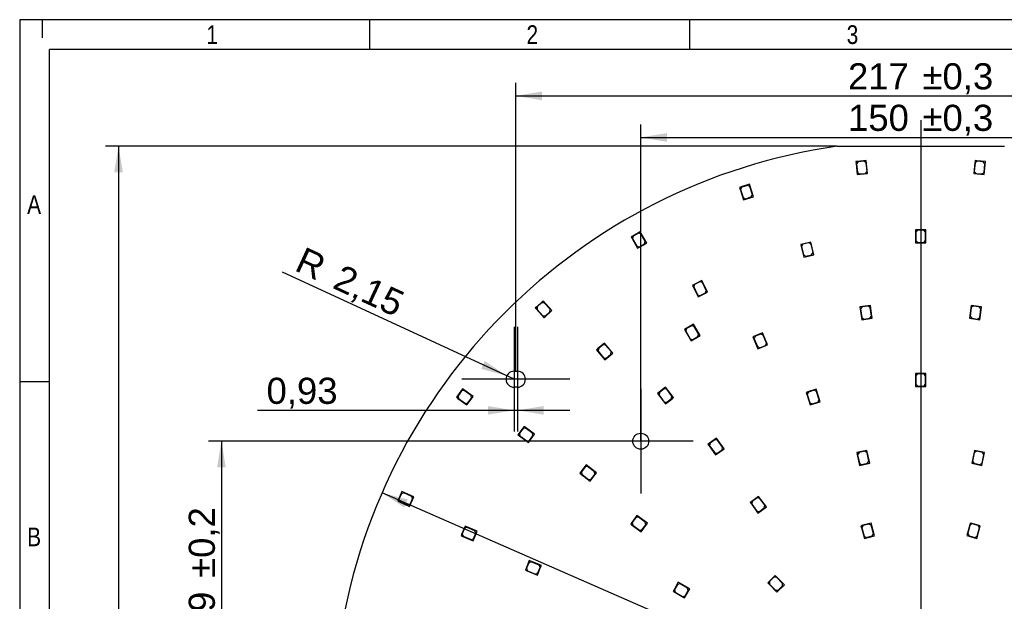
# Model space of a CAD drawing. Header units: millimetres. Extents: x 16 to 406, y 14 to 285.
# Tile 9 of 12: x 16 to 148, y 207 to 285. Entities that reach past the tile are written whole.
import ezdxf
from ezdxf.enums import TextEntityAlignment as Align
from ezdxf.lldxf.tags import DXFTag

# ---------------------------------------------------------------- set-up
doc = ezdxf.new("R2010")
doc.units = ezdxf.units.MM
for name, color, linetype in [('10', 7, 'Continuous'), ('Default', 7, 'Continuous'), ('LED_2835', 7, 'Continuous'), ('PCB_RDLED_315_EM', 7, 'Continuous')]:
    doc.layers.add(name, color=color, linetype=linetype)
doc.styles.add('SEACAD_Arial', font='arial.ttf')
doc.styles.add('SEACAD_Solid_Edge_ANSI1_Symbols', font='semeca1.ttf')
tags = doc.linetypes.add('CENTER2', pattern=[28.575, 19.05, -3.175, 3.175, -3.175]).pattern_tags.tags
tags[10:11] = [DXFTag(74, 4), DXFTag(75, 0), DXFTag(340, '0'), DXFTag(46, 0.0), DXFTag(50, 0.0), DXFTag(44, 0.0), DXFTag(45, 0.0)]
tags[8:9] = [DXFTag(74, 4), DXFTag(75, 0), DXFTag(340, '0'), DXFTag(46, 0.0), DXFTag(50, 0.0), DXFTag(44, 0.0), DXFTag(45, 0.0)]
tags[6:7] = [DXFTag(74, 4), DXFTag(75, 0), DXFTag(340, '0'), DXFTag(46, 0.0), DXFTag(50, 0.0), DXFTag(44, 0.0), DXFTag(45, 0.0)]
tags[4:5] = [DXFTag(74, 4), DXFTag(75, 0), DXFTag(340, '0'), DXFTag(46, 0.0), DXFTag(50, 0.0), DXFTag(44, 0.0), DXFTag(45, 0.0)]
doc.dimstyles.new('ISO', dxfattribs={"dimtxt": 3.5, "dimasz": 3.5, "dimexe": 1.75, "dimexo": 0, "dimgap": 0.875, "dimtad": 1, "dimlfac": 2, "dimtxsty": 'SEACAD_Arial', "dimblk1": '_SE_FILLED', "dimblk2": '_SE_FILLED', "dimsah": 1, "dimcen": 1.75, "dimadec": 0, "dimazin": 0, "dimtfac": 0.5, "dimtdec": 3, "dimtmove": 0, "dimatfit": 3, "dimfxl": 1, "dimarcsym": 0})

# ---------------------------------------------------------------- blocks, each defined once
blk = doc.blocks.new('SEANNOT_GROUP')
at = {"layer": 'Default', "color": 7, "linetype": 'CENTER2'}
blk.add_line((136.36, 271.14), (136.36, 108.24), dxfattribs=at)
blk = doc.blocks.new('SEANNOT_GROUP7')
at = {"layer": 'Default', "color": 7, "linetype": 'CENTER2'}
for p, q in [((81.88, 243.44), (81.88, 229.44)), ((88.88, 236.44), (74.88, 236.44))]:
    blk.add_line(p, q, dxfattribs=at)
blk = doc.blocks.new('SEANNOT_GROUP8')
at = {"layer": 'Default', "color": 7, "linetype": 'CENTER2'}
for p, q in [((82.34, 243.44), (82.34, 229.44)), ((89.34, 236.44), (75.34, 236.44))]:
    blk.add_line(p, q, dxfattribs=at)
blk = doc.blocks.new('SEANNOT_GROUP9')
at = {"layer": 'Default', "color": 7, "linetype": 'CENTER2'}
for p, q in [((98.86, 235.14), (98.86, 221.14)), ((105.86, 228.14), (91.86, 228.14))]:
    blk.add_line(p, q, dxfattribs=at)
blk = doc.blocks.new('SE')
at = {"layer": 'LED_2835', "color": 7, "linetype": 'Continuous'}
for p, q in [((127.93, 265.6), (127.68, 265.58)), ((127.68, 265.58), (127.71, 265.33)), ((127.71, 265.33), (127.93, 265.6)), ((127.71, 265.33), (127.86, 263.83)), ((127.98, 265.56), (127.76, 265.28)), ((127.76, 265.28), (127.88, 264.14)), ((129.07, 265.72), (127.93, 265.6)), ((128.78, 265.64), (127.98, 265.56)), ((129.05, 265.42), (128.78, 265.64)), ((129.17, 264.27), (129.05, 265.42)), ((129.25, 263.98), (129.07, 265.72)), ((143.62, 265.47), (143.46, 263.98)), ((143.66, 265.42), (143.54, 264.27)), ((143.65, 265.72), (143.62, 265.47)), ((143.62, 265.47), (143.89, 265.7)), ((143.89, 265.7), (143.65, 265.72)), ((143.94, 265.64), (143.66, 265.42)), ((145.04, 265.58), (143.89, 265.7)), ((144.74, 265.56), (143.94, 265.64)), ((144.96, 265.28), (144.74, 265.56)), ((144.84, 264.14), (144.96, 265.28)), ((144.86, 263.83), (145.04, 265.58)), ((127.86, 263.83), (129.25, 263.98)), ((127.88, 264.14), (128.16, 263.92)), ((128.16, 263.92), (128.95, 264)), ((128.95, 264), (129.17, 264.27)), ((143.46, 263.98), (144.86, 263.83)), ((143.54, 264.27), (143.77, 264)), ((143.77, 264), (144.56, 263.92)), ((144.56, 263.92), (144.84, 264.14)), ((113.42, 262.55), (112.33, 262.19)), ((113.96, 260.88), (113.42, 262.55)), ((112.33, 262.19), (112.09, 262.11)), ((112.09, 262.11), (112.17, 261.87)), ((112.17, 261.87), (112.33, 262.19)), ((112.17, 261.87), (112.63, 260.45)), ((112.39, 262.16), (112.23, 261.84)), ((112.23, 261.84), (112.59, 260.75)), ((113.15, 262.4), (112.39, 262.16)), ((113.47, 262.24), (113.15, 262.4)), ((113.82, 261.15), (113.47, 262.24)), ((113.66, 260.84), (113.82, 261.15)), ((112.59, 260.75), (112.9, 260.59)), ((112.63, 260.45), (113.96, 260.88)), ((112.9, 260.59), (113.66, 260.84)), ((98.78, 256.18), (97.78, 255.61)), ((98.54, 255.99), (97.85, 255.59)), ((98.88, 255.9), (98.54, 255.99)), ((99.65, 254.67), (98.78, 256.18)), ((99.46, 254.9), (98.88, 255.9)), ((135.66, 256.45), (135.66, 256.2)), ((135.91, 256.45), (135.66, 256.45)), ((135.66, 256.2), (135.91, 256.45)), ((135.66, 256.2), (135.66, 254.7)), ((135.96, 256.4), (135.71, 256.15)), ((135.71, 256.15), (135.71, 255)), ((137.06, 256.45), (135.91, 256.45)), ((136.76, 256.4), (135.96, 256.4)), ((137.01, 256.15), (136.76, 256.4)), ((137.01, 255), (137.01, 256.15)), ((137.06, 254.7), (137.06, 256.45)), ((97.78, 255.61), (97.57, 255.48)), ((97.57, 255.48), (97.69, 255.27)), ((97.69, 255.27), (97.78, 255.61)), ((97.69, 255.27), (98.44, 253.97)), ((97.85, 255.59), (97.76, 255.25)), ((97.76, 255.25), (98.33, 254.25)), ((98.44, 253.97), (99.65, 254.67)), ((98.68, 254.16), (99.37, 254.56)), ((99.37, 254.56), (99.46, 254.9)), ((121.65, 254.81), (120.53, 254.54)), ((121.37, 254.69), (120.59, 254.51)), ((121.67, 254.51), (121.37, 254.69)), ((122.05, 253.11), (121.65, 254.81)), ((135.66, 254.7), (137.06, 254.7)), ((135.71, 255), (135.96, 254.75)), ((135.96, 254.75), (136.76, 254.75)), ((136.76, 254.75), (137.01, 255)), ((98.33, 254.25), (98.68, 254.16)), ((120.53, 254.54), (120.28, 254.49)), ((120.28, 254.49), (120.34, 254.24)), ((120.34, 254.24), (120.53, 254.54)), ((120.34, 254.24), (120.69, 252.78)), ((120.59, 254.51), (120.4, 254.21)), ((120.4, 254.21), (120.67, 253.09)), ((121.93, 253.39), (121.67, 254.51)), ((121.75, 253.09), (121.93, 253.39)), ((120.67, 253.09), (120.97, 252.9)), ((120.69, 252.78), (122.05, 253.11)), ((120.97, 252.9), (121.75, 253.09)), ((107.03, 249.66), (106, 249.14)), ((106.78, 249.48), (106.06, 249.12)), ((107.12, 249.37), (106.78, 249.48)), ((107.81, 248.1), (107.03, 249.66)), ((107.63, 248.34), (107.12, 249.37)), ((106, 249.14), (105.77, 249.03)), ((105.77, 249.03), (105.89, 248.81)), ((105.89, 248.81), (106, 249.14)), ((105.89, 248.81), (106.56, 247.47)), ((106.06, 249.12), (105.95, 248.79)), ((105.95, 248.79), (106.47, 247.76)), ((106.56, 247.47), (107.81, 248.1)), ((106.81, 247.65), (107.52, 248.01)), ((107.52, 248.01), (107.63, 248.34)), ((85.77, 246.92), (84.92, 246.15)), ((85.58, 246.68), (84.99, 246.14)), ((85.94, 246.66), (85.58, 246.68)), ((86.95, 245.62), (85.77, 246.92)), ((86.71, 245.81), (85.94, 246.66)), ((106.47, 247.76), (106.81, 247.65)), ((84.92, 246.15), (84.73, 245.98)), ((84.73, 245.98), (84.9, 245.8)), ((84.9, 245.8), (84.92, 246.15)), ((84.9, 245.8), (85.91, 244.68)), ((84.99, 246.14), (84.97, 245.79)), ((84.97, 245.79), (85.74, 244.94)), ((85.91, 244.68), (86.95, 245.62)), ((86.09, 244.92), (86.69, 245.45)), ((86.69, 245.45), (86.71, 245.81)), ((129.61, 246.33), (128.22, 246.15)), ((128.22, 246.15), (128.45, 244.41)), ((128.52, 246.14), (128.31, 245.86)), ((128.31, 245.86), (128.46, 244.72)), ((129.32, 246.24), (128.52, 246.14)), ((129.6, 246.03), (129.32, 246.24)), ((129.75, 244.89), (129.6, 246.03)), ((129.8, 244.84), (129.61, 246.33)), ((143.11, 246.33), (142.88, 244.6)), ((143.12, 246.03), (142.97, 244.89)), ((144.5, 246.15), (143.11, 246.33)), ((143.4, 246.24), (143.12, 246.03)), ((144.19, 246.14), (143.4, 246.24)), ((144.41, 245.86), (144.19, 246.14)), ((144.26, 244.72), (144.41, 245.86)), ((144.3, 244.66), (144.5, 246.15)), ((85.74, 244.94), (86.09, 244.92)), ((128.45, 244.41), (129.59, 244.56)), ((128.46, 244.72), (128.74, 244.5)), ((128.74, 244.5), (129.53, 244.61)), ((129.53, 244.61), (129.75, 244.89)), ((129.8, 244.84), (129.59, 244.56)), ((129.59, 244.56), (129.84, 244.6)), ((129.84, 244.6), (129.8, 244.84)), ((142.88, 244.6), (144.02, 244.45)), ((142.97, 244.89), (143.19, 244.61)), ((143.19, 244.61), (143.98, 244.5)), ((143.98, 244.5), (144.26, 244.72)), ((144.3, 244.66), (144.02, 244.45)), ((144.02, 244.45), (144.27, 244.41)), ((144.27, 244.41), (144.3, 244.66)), ((105.93, 243.8), (104.72, 243.1)), ((104.72, 243.1), (105.59, 241.58)), ((105, 243.21), (104.91, 242.87)), ((104.91, 242.87), (105.48, 241.87)), ((105.69, 243.61), (105, 243.21)), ((106.03, 243.52), (105.69, 243.61)), ((106.68, 242.5), (105.93, 243.8)), ((106.61, 242.52), (106.03, 243.52)), ((105.48, 241.87), (105.83, 241.78)), ((105.59, 241.58), (106.59, 242.16)), ((105.83, 241.78), (106.52, 242.18)), ((106.52, 242.18), (106.61, 242.52)), ((106.68, 242.5), (106.59, 242.16)), ((106.59, 242.16), (106.8, 242.28)), ((106.8, 242.28), (106.68, 242.5)), ((115.18, 242.65), (113.89, 242.12)), ((113.89, 242.12), (114.56, 240.5)), ((114.18, 242.19), (114.05, 241.86)), ((114.05, 241.86), (114.49, 240.8)), ((114.92, 242.49), (114.18, 242.19)), ((115.25, 242.36), (114.92, 242.49)), ((115.75, 241.27), (115.18, 242.65)), ((115.69, 241.29), (115.25, 242.36)), ((93.11, 240.54), (92.91, 240.38)), ((92.91, 240.38), (93.07, 240.19)), ((93.07, 240.19), (93.11, 240.54)), ((93.07, 240.19), (94.04, 239.04)), ((93.99, 241.28), (93.11, 240.54)), ((93.18, 240.53), (93.14, 240.18)), ((93.14, 240.18), (93.88, 239.3)), ((93.79, 241.05), (93.18, 240.53)), ((94.14, 241.02), (93.79, 241.05)), ((95.11, 239.94), (93.99, 241.28)), ((94.88, 240.14), (94.14, 241.02)), ((94.85, 239.78), (94.88, 240.14)), ((114.49, 240.8), (114.81, 240.66)), ((114.56, 240.5), (115.62, 240.94)), ((114.81, 240.66), (115.55, 240.97)), ((115.55, 240.97), (115.69, 241.29)), ((115.75, 241.27), (115.62, 240.94)), ((115.62, 240.94), (115.85, 241.04)), ((115.85, 241.04), (115.75, 241.27)), ((93.88, 239.3), (94.24, 239.27)), ((94.04, 239.04), (95.11, 239.94)), ((94.24, 239.27), (94.85, 239.78)), ((135.66, 237.21), (135.66, 236.96)), ((135.91, 237.21), (135.66, 237.21)), ((135.66, 236.96), (135.91, 237.21)), ((135.66, 236.96), (135.66, 235.46)), ((135.96, 237.16), (135.71, 236.91)), ((135.71, 236.91), (135.71, 235.76)), ((137.06, 237.21), (135.91, 237.21)), ((136.76, 237.16), (135.96, 237.16)), ((137.01, 236.91), (136.76, 237.16)), ((137.01, 235.76), (137.01, 236.91)), ((137.06, 235.46), (137.06, 237.21)), ((74.98, 235.15), (74.31, 234.22)), ((74.85, 234.88), (74.38, 234.23)), ((75.2, 234.93), (74.85, 234.88)), ((76.4, 234.12), (74.98, 235.15)), ((76.13, 234.26), (75.2, 234.93)), ((102.19, 235.37), (101.08, 234.51)), ((101.99, 235.14), (101.35, 234.66)), ((102.34, 235.1), (101.99, 235.14)), ((103.11, 234.18), (102.19, 235.37)), ((103.04, 234.19), (102.34, 235.1)), ((122.34, 235.1), (121.25, 234.74)), ((122.07, 234.96), (121.31, 234.71)), ((122.39, 234.8), (122.07, 234.96)), ((122.88, 233.43), (122.34, 235.1)), ((122.74, 233.7), (122.39, 234.8)), ((135.66, 235.46), (137.06, 235.46)), ((135.71, 235.76), (135.96, 235.51)), ((135.96, 235.51), (136.76, 235.51)), ((136.76, 235.51), (137.01, 235.76)), ((74.31, 234.22), (74.16, 234.02)), ((74.16, 234.02), (74.36, 233.87)), ((74.36, 233.87), (74.31, 234.22)), ((74.36, 233.87), (75.57, 232.99)), ((74.38, 234.23), (74.43, 233.88)), ((74.43, 233.88), (75.36, 233.21)), ((75.57, 232.99), (76.4, 234.12)), ((75.71, 233.26), (76.18, 233.91)), ((76.18, 233.91), (76.13, 234.26)), ((101.08, 234.51), (102.15, 233.13)), ((101.35, 234.66), (101.31, 234.31)), ((101.31, 234.31), (102.01, 233.39)), ((102.15, 233.13), (103.06, 233.83)), ((102.36, 233.35), (102.99, 233.84)), ((102.99, 233.84), (103.04, 234.19)), ((103.11, 234.18), (103.06, 233.83)), ((103.06, 233.83), (103.26, 233.98)), ((103.26, 233.98), (103.11, 234.18)), ((121.25, 234.74), (121.01, 234.66)), ((121.01, 234.66), (121.09, 234.43)), ((121.09, 234.43), (121.25, 234.74)), ((121.09, 234.43), (121.55, 233)), ((121.31, 234.71), (121.15, 234.4)), ((121.15, 234.4), (121.51, 233.3)), ((122.58, 233.39), (122.74, 233.7)), ((75.36, 233.21), (75.71, 233.26)), ((102.01, 233.39), (102.36, 233.35)), ((121.51, 233.3), (121.82, 233.14)), ((121.55, 233), (122.88, 233.43)), ((121.82, 233.14), (122.58, 233.39)), ((83.23, 230.12), (82.54, 229.19)), ((83.09, 229.85), (82.61, 229.2)), ((83.44, 229.9), (83.09, 229.85)), ((84.64, 229.07), (83.23, 230.12)), ((84.36, 229.21), (83.44, 229.9)), ((82.54, 229.19), (82.4, 228.99)), ((82.4, 228.99), (82.6, 228.84)), ((82.6, 228.84), (82.54, 229.19)), ((82.6, 228.84), (83.8, 227.95)), ((82.61, 229.2), (82.67, 228.85)), ((82.67, 228.85), (83.59, 228.17)), ((83.59, 228.17), (83.94, 228.22)), ((83.8, 227.95), (84.64, 229.07)), ((83.94, 228.22), (84.42, 228.86)), ((84.42, 228.86), (84.36, 229.21)), ((109, 228.54), (108.07, 227.87)), ((108.78, 228.33), (108.14, 227.86)), ((109.13, 228.27), (108.78, 228.33)), ((110.03, 227.13), (109, 228.54)), ((109.81, 227.34), (109.13, 228.27)), ((108.07, 227.87), (107.86, 227.72)), ((107.86, 227.72), (108.01, 227.52)), ((108.01, 227.52), (108.07, 227.87)), ((108.01, 227.52), (108.89, 226.31)), ((108.14, 227.86), (108.08, 227.51)), ((108.08, 227.51), (108.76, 226.58)), ((108.89, 226.31), (110.03, 227.13)), ((109.11, 226.52), (109.75, 226.99)), ((109.75, 226.99), (109.81, 227.34)), ((129.16, 226.9), (128.04, 226.67)), ((129.53, 225.19), (129.16, 226.9)), ((143.55, 226.9), (143.5, 226.66)), ((143.5, 226.66), (143.8, 226.85)), ((143.8, 226.85), (143.55, 226.9)), ((144.92, 226.61), (143.8, 226.85)), ((108.76, 226.58), (109.11, 226.52)), ((128.04, 226.67), (127.8, 226.61)), ((127.8, 226.61), (127.85, 226.37)), ((127.85, 226.37), (128.04, 226.67)), ((127.85, 226.37), (128.16, 224.9)), ((128.1, 226.63), (127.91, 226.33)), ((127.91, 226.33), (128.15, 225.21)), ((128.88, 226.79), (128.1, 226.63)), ((129.18, 226.6), (128.88, 226.79)), ((129.42, 225.48), (129.18, 226.6)), ((143.5, 226.66), (143.19, 225.19)), ((143.54, 226.6), (143.3, 225.48)), ((143.84, 226.79), (143.54, 226.6)), ((144.62, 226.63), (143.84, 226.79)), ((144.56, 224.9), (144.92, 226.61)), ((144.57, 225.21), (144.81, 226.33)), ((144.81, 226.33), (144.62, 226.63)), ((91.54, 224.97), (90.68, 223.86)), ((91.39, 224.7), (90.91, 224.06)), ((91.74, 224.75), (91.39, 224.7)), ((92.73, 224.05), (91.54, 224.97)), ((92.66, 224.05), (91.74, 224.75)), ((128.15, 225.21), (128.44, 225.01)), ((128.16, 224.9), (129.53, 225.19)), ((128.44, 225.01), (129.22, 225.18)), ((129.22, 225.18), (129.42, 225.48)), ((143.19, 225.19), (144.56, 224.9)), ((143.3, 225.48), (143.49, 225.18)), ((143.49, 225.18), (144.28, 225.01)), ((144.28, 225.01), (144.57, 225.21)), ((90.68, 223.86), (92.07, 222.79)), ((90.91, 224.06), (90.95, 223.71)), ((90.95, 223.71), (91.86, 223.01)), ((91.86, 223.01), (92.22, 223.06)), ((92.07, 222.79), (92.77, 223.7)), ((92.22, 223.06), (92.7, 223.69)), ((92.7, 223.69), (92.66, 224.05)), ((92.92, 223.9), (92.73, 224.05)), ((92.73, 224.05), (92.77, 223.7)), ((92.77, 223.7), (92.92, 223.9)), ((66.4, 220.35), (66.3, 220.12)), ((66.87, 221.4), (66.4, 220.35)), ((66.53, 220.02), (66.4, 220.35)), ((66.8, 221.1), (66.47, 220.37)), ((66.47, 220.37), (66.6, 220.04)), ((67.13, 221.23), (66.8, 221.1)), ((68.47, 220.68), (66.87, 221.4)), ((68.18, 220.76), (67.13, 221.23)), ((67.9, 219.41), (68.47, 220.68)), ((67.98, 219.7), (68.3, 220.43)), ((68.3, 220.43), (68.18, 220.76)), ((114.65, 220.76), (113.72, 220.09)), ((114.44, 220.54), (113.79, 220.07)), ((114.79, 220.49), (114.44, 220.54)), ((115.68, 219.35), (114.65, 220.76)), ((115.46, 219.56), (114.79, 220.49)), ((66.3, 220.12), (66.53, 220.02)), ((66.53, 220.02), (67.9, 219.41)), ((66.6, 220.04), (67.65, 219.57)), ((67.65, 219.57), (67.98, 219.7)), ((113.72, 220.09), (113.52, 219.94)), ((113.52, 219.94), (113.67, 219.74)), ((113.67, 219.74), (113.72, 220.09)), ((113.67, 219.74), (114.55, 218.52)), ((113.79, 220.07), (113.74, 219.72)), ((113.74, 219.72), (114.41, 218.79)), ((114.55, 218.52), (115.68, 219.35)), ((114.76, 218.74), (115.41, 219.21)), ((115.41, 219.21), (115.46, 219.56)), ((98.33, 218.19), (97.65, 217.26)), ((98.19, 217.91), (97.72, 217.27)), ((98.54, 217.97), (98.19, 217.91)), ((99.75, 217.16), (98.33, 218.19)), ((99.47, 217.29), (98.54, 217.97)), ((114.41, 218.79), (114.76, 218.74)), ((75.34, 216.78), (74.89, 215.72)), ((75.27, 216.48), (74.95, 215.75)), ((75.6, 216.61), (75.27, 216.48)), ((76.95, 216.08), (75.34, 216.78)), ((76.65, 216.15), (75.6, 216.61)), ((97.65, 217.26), (97.51, 217.05)), ((97.51, 217.05), (97.71, 216.91)), ((97.71, 216.91), (97.65, 217.26)), ((97.71, 216.91), (98.92, 216.03)), ((97.72, 217.27), (97.78, 216.92)), ((97.78, 216.92), (98.71, 216.24)), ((98.92, 216.03), (99.75, 217.16)), ((99.06, 216.3), (99.53, 216.94)), ((99.53, 216.94), (99.47, 217.29)), ((128.6, 216.88), (128.35, 216.82)), ((128.35, 216.82), (128.42, 216.58)), ((128.42, 216.58), (128.6, 216.88)), ((128.42, 216.58), (128.81, 215.13)), ((128.66, 216.85), (128.48, 216.54)), ((128.48, 216.54), (128.78, 215.43)), ((129.71, 217.18), (128.6, 216.88)), ((129.43, 217.05), (128.66, 216.85)), ((129.74, 216.88), (129.43, 217.05)), ((130.16, 215.49), (129.71, 217.18)), ((130.03, 215.77), (129.74, 216.88)), ((142.92, 216.94), (142.54, 215.5)), ((142.96, 216.88), (142.66, 215.77)), ((142.99, 217.19), (142.92, 216.94)), ((142.92, 216.94), (143.23, 217.12)), ((143.27, 217.06), (142.96, 216.88)), ((143.23, 217.12), (142.99, 217.19)), ((144.34, 216.82), (143.23, 217.12)), ((144.04, 216.85), (143.27, 217.06)), ((143.89, 215.13), (144.34, 216.82)), ((143.92, 215.44), (144.22, 216.55)), ((144.22, 216.55), (144.04, 216.85)), ((74.89, 215.72), (74.79, 215.49)), ((74.79, 215.49), (75.02, 215.39)), ((75.02, 215.39), (74.89, 215.72)), ((74.95, 215.75), (75.08, 215.42)), ((75.02, 215.39), (76.39, 214.8)), ((75.08, 215.42), (76.14, 214.96)), ((76.14, 214.96), (76.47, 215.09)), ((76.39, 214.8), (76.95, 216.08)), ((76.47, 215.09), (76.78, 215.83)), ((76.78, 215.83), (76.65, 216.15)), ((98.71, 216.24), (99.06, 216.3)), ((128.78, 215.43), (129.08, 215.25)), ((128.81, 215.13), (130.16, 215.49)), ((129.08, 215.25), (129.86, 215.46)), ((129.86, 215.46), (130.03, 215.77)), ((142.54, 215.5), (143.89, 215.13)), ((142.66, 215.77), (142.84, 215.47)), ((142.84, 215.47), (143.61, 215.26)), ((143.61, 215.26), (143.92, 215.44)), ((83.93, 212.16), (83.4, 210.87)), ((83.86, 211.87), (83.56, 211.13)), ((83.56, 211.13), (83.69, 210.8)), ((84.19, 212), (83.86, 211.87)), ((85.32, 211.59), (83.93, 212.16)), ((85.25, 211.56), (84.19, 212)), ((85.01, 210.2), (85.45, 211.26)), ((85.08, 210.5), (85.39, 211.24)), ((85.39, 211.24), (85.25, 211.56)), ((85.55, 211.5), (85.32, 211.59)), ((85.32, 211.59), (85.45, 211.26)), ((85.45, 211.26), (85.55, 211.5)), ((83.4, 210.87), (85.01, 210.2)), ((83.69, 210.8), (84.76, 210.36)), ((84.76, 210.36), (85.08, 210.5)), ((116.85, 210.17), (116.04, 209.36)), ((116.68, 209.92), (116.11, 209.36)), ((117.03, 209.92), (116.68, 209.92)), ((118.09, 208.93), (116.85, 210.17)), ((117.84, 209.11), (117.03, 209.92)), ((103.89, 209.25), (103.32, 208.25)), ((103.78, 208.96), (103.38, 208.27)), ((104.13, 209.05), (103.78, 208.96)), ((105.41, 208.37), (103.89, 209.25)), ((105.12, 208.48), (104.13, 209.05)), ((105.21, 208.14), (105.12, 208.48)), ((116.04, 209.36), (115.86, 209.18)), ((115.86, 209.18), (116.04, 209)), ((116.04, 209), (116.04, 209.36)), ((116.04, 209), (117.1, 207.94)), ((116.11, 209.36), (116.11, 209)), ((116.11, 209), (116.92, 208.19)), ((117.1, 207.94), (118.09, 208.93)), ((117.28, 208.19), (117.84, 208.76)), ((117.84, 208.76), (117.84, 209.11)), ((103.32, 208.25), (103.19, 208.03)), ((103.19, 208.03), (103.41, 207.91)), ((103.41, 207.91), (103.32, 208.25)), ((103.38, 208.27), (103.48, 207.93)), ((103.41, 207.91), (104.71, 207.16)), ((103.48, 207.93), (104.47, 207.35)), ((104.47, 207.35), (104.81, 207.44)), ((104.71, 207.16), (105.41, 208.37)), ((104.81, 207.44), (105.21, 208.14)), ((116.92, 208.19), (117.28, 208.19))]:
    blk.add_line(p, q, dxfattribs=at)
at = {"layer": 'PCB_RDLED_315_EM', "color": 7, "linetype": 'Continuous'}
for p, q in [((125.16, 267.64), (147.56, 267.64)), ((81.88, 237.52), (82.34, 237.52)), ((82.34, 235.37), (81.88, 235.37))]:
    blk.add_line(p, q, dxfattribs=at)
blk.add_circle((98.86, 228.14), 1.07, dxfattribs=at)
for centre, radius, start, end in [((136.36, 189.69), 78.75, 98.1738, 171.8262), ((81.88, 236.44), 1.07, 90, 270), ((82.34, 236.44), 1.07, 270, 90)]:
    blk.add_arc(centre, radius, start, end, dxfattribs=at)
blk = doc.blocks.new('GDimGGroup1')
at = {"layer": 'Default', "linetype": 'Continuous'}
for points in [[(28.32, 264.14), (29.49, 264.14), (28.9, 267.64)], [(28.32, 115.24), (28.9, 111.74), (29.49, 115.24)]]:
    blk.add_hatch(color=7, dxfattribs=at).paths.add_polyline_path(points)
at = {"layer": 'Default', "color": 7, "linetype": 'Continuous'}
for p, q in [((125.16, 267.64), (27.15, 267.64)), ((28.9, 267.64), (28.9, 111.74)), ((125.16, 111.74), (27.15, 111.74))]:
    blk.add_line(p, q, dxfattribs=at)
at = {"layer": 'Default', "color": 7, "linetype": 'Continuous', "style": 'SEACAD_Arial'}
for s, p in [('±0,5', (24.53, 191.97)), ('311,8', (24.53, 177.9))]:
    blk.add_text(s, height=3.5, rotation=90, dxfattribs=at).set_placement(p, align=Align.TOP_LEFT)
blk = doc.blocks.new('DMBLK18')
at = {"layer": 'Default', "linetype": 'Continuous'}
for points in [[(42.1, 224.64), (43.27, 224.64), (42.69, 228.14)], [(42.1, 193.19), (42.69, 189.69), (43.27, 193.19)]]:
    blk.add_hatch(color=7, dxfattribs=at).paths.add_polyline_path(points)
at = {"layer": 'Default', "color": 7, "linetype": 'Continuous'}
for p, q in [((98.86, 228.14), (40.94, 228.14)), ((42.69, 228.14), (42.69, 189.69)), ((54.91, 189.69), (40.94, 189.69))]:
    blk.add_line(p, q, dxfattribs=at)
at = {"layer": 'Default', "color": 7, "linetype": 'Continuous', "style": 'SEACAD_Arial'}
for s, p in [('±0,2', (38.31, 209.83)), ('76,9', (38.31, 198.49))]:
    blk.add_text(s, height=3.5, rotation=90, dxfattribs=at).set_placement(p, align=Align.TOP_LEFT)
blk = doc.blocks.new('_SE_FILLED')
at = {"color": 0}
blk.add_line((0, 0), (-1, 0), dxfattribs=at)
blk.add_solid([(0, 0), (-1, -0.1665), (-1, 0.1665), (0, 0)], dxfattribs=at)
blk = doc.blocks.new('DMBLK20')
at = {"layer": 'Default', "linetype": 'Continuous'}
for points in [[(78.38, 231.69), (81.88, 232.27), (78.38, 232.85)], [(85.84, 231.69), (85.84, 232.85), (82.34, 232.27)]]:
    blk.add_hatch(color=7, dxfattribs=at).paths.add_polyline_path(points)
at = {"layer": 'Default', "color": 7, "linetype": 'Continuous'}
blk.add_line((89.34, 232.27), (47.51, 232.27), dxfattribs=at)
at = {"layer": 'Default', "color": 7, "linetype": 'Continuous', "style": 'SEACAD_Arial'}
blk.add_text('0,93', height=3.5, dxfattribs=at).set_placement((48.73, 236.64), align=Align.TOP_LEFT)
blk = doc.blocks.new('DMBLK21')
at = {"layer": 'Default', "linetype": 'Continuous'}
blk.add_hatch(color=7, dxfattribs=at).paths.add_polyline_path([(77.48, 237.83), (80.9, 236.89), (77.97, 238.89)])
at = {"layer": 'Default', "color": 7, "linetype": 'Continuous'}
blk.add_line((81.88, 236.44), (50.85, 250.79), dxfattribs=at)
at = {"layer": 'Default', "color": 7, "linetype": 'Continuous', "style": 'SEACAD_Arial'}
for s, p in [('R', (53.8, 254.25)), ('2,15', (58.88, 251.9))]:
    blk.add_text(s, height=3.5, rotation=335.1768, dxfattribs=at).set_placement(p, align=Align.TOP_LEFT)
blk = doc.blocks.new('DMBLK22')
at = {"layer": 'Default', "linetype": 'Continuous'}
for points in [[(85.61, 274.96), (82.11, 274.38), (85.61, 273.79)], [(187.11, 274.96), (187.11, 273.79), (190.61, 274.38)]]:
    blk.add_hatch(color=7, dxfattribs=at).paths.add_polyline_path(points)
at = {"layer": 'Default', "color": 7, "linetype": 'Continuous'}
for p, q in [((82.11, 237.52), (82.11, 276.13)), ((190.61, 243.44), (190.61, 276.13)), ((82.11, 274.38), (190.61, 274.38))]:
    blk.add_line(p, q, dxfattribs=at)
at = {"layer": 'Default', "color": 7, "linetype": 'Continuous', "style": 'SEACAD_Arial'}
for s, p in [('217', (126.62, 278.75)), ('±0,3', (136.59, 278.75))]:
    blk.add_text(s, height=3.5, dxfattribs=at).set_placement(p, align=Align.TOP_LEFT)
blk = doc.blocks.new('DMBLK23')
at = {"layer": 'Default', "linetype": 'Continuous'}
for points in [[(67.17, 219.28), (67.64, 220.35), (64.2, 221.22)], [(205.08, 159.03), (208.52, 158.16), (205.55, 160.1)]]:
    blk.add_hatch(color=7, dxfattribs=at).paths.add_polyline_path(points)
at = {"layer": 'Default', "color": 7, "linetype": 'Continuous'}
blk.add_line((241.86, 143.6), (64.2, 221.22), dxfattribs=at)
for s, style, p in [('O', 'SEACAD_Solid_Edge_ANSI1_Symbols', (219.15, 158.3)), ('315', 'SEACAD_Arial', (224.64, 155.9)), ('±0,5', 'SEACAD_Arial', (233.78, 151.91))]:
    blk.add_text(s, height=3.5, rotation=336.4, dxfattribs=dict(at, style=style)).set_placement(p, align=Align.TOP_LEFT)
blk = doc.blocks.new('DMBLK24')
at = {"layer": 'Default', "linetype": 'Continuous'}
for points in [[(102.36, 269.4), (98.86, 268.81), (102.36, 268.23)], [(170.36, 269.4), (170.36, 268.23), (173.86, 268.81)]]:
    blk.add_hatch(color=7, dxfattribs=at).paths.add_polyline_path(points)
at = {"layer": 'Default', "color": 7, "linetype": 'Continuous'}
for p, q in [((98.86, 228.14), (98.86, 270.56)), ((173.86, 228.14), (173.86, 270.56)), ((98.86, 268.81), (173.86, 268.81))]:
    blk.add_line(p, q, dxfattribs=at)
at = {"layer": 'Default', "color": 7, "linetype": 'Continuous', "style": 'SEACAD_Arial'}
for s, p in [('150', (126.62, 273.19)), ('±0,3', (136.59, 273.19))]:
    blk.add_text(s, height=3.5, dxfattribs=at).set_placement(p, align=Align.TOP_LEFT)

msp = doc.modelspace()

# ---------------------------------------------------------------- linework, layer by layer
at = {"layer": '10', "color": 7, "linetype": 'Continuous'}
for p, q in [((18.6664, 284.5775), (18.6664, 282.156)), ((62.5552, 280.5775), (62.5552, 284.5775)), ((105.4441, 280.5775), (105.4441, 284.5775)), ((405.6664, 280.5775), (19.6664, 280.5775)), ((19.6664, 13.5775), (19.6664, 280.5775)), ((19.6664, 236.0775), (15.6664, 236.0775))]:
    msp.add_line(p, q, dxfattribs=at)
msp.add_lwpolyline([(405.6664, 13.5775), (405.6664, 284.5775), (15.6664, 284.5775), (15.6664, 13.5775), (405.6664, 13.5775)], dxfattribs=at)

# ---------------------------------------------------------------- block references
at = {"layer": 'Default'}
for name in ['SEANNOT_GROUP', 'GDimGGroup1', 'SE', 'SEANNOT_GROUP7', 'SEANNOT_GROUP8', 'SEANNOT_GROUP9']:
    msp.add_blockref(name, (0, 0), dxfattribs=at)

# ---------------------------------------------------------------- texts
at = {"layer": '10', "char_height": 2.5, "attachment_point": 1, "style": 'SEACAD_Arial'}
for s, insert, width in [('{\\farial rounded mt|b0||i0||c0|p34;\\C7;\\H2.50000002;\\W0.8;1}', (40.6664, 283.8275), 1.521749), ('{\\farial rounded mt|b0||i0||c0|p34;\\C7;\\H2.50000002;\\W0.8;2}', (83.5552, 283.8275), 1.521749), ('{\\farial rounded mt|b0||i0||c0|p34;\\C7;\\H2.50000002;\\W0.8;3}', (126.444, 283.8275), 1.521749), ('{\\farial rounded mt|b0||i0||c0|p34;\\C7;\\H2.50000002;\\W0.8;A}', (16.6664, 261.0775), 1.793488), ('{\\farial rounded mt|b0||i0||c0|p34;\\C7;\\H2.50000002;\\W0.8;B}', (16.6664, 216.5775), 1.793488)]:
    msp.add_mtext(s, dxfattribs=dict(at, insert=insert, width=width))

# ---------------------------------------------------------------- dimensions: what is measured, and where the dimension line sits
at = {"layer": 'Default', "color": 7, "linetype": 'Continuous'}
for base, p1, p2, text, picture, middle in [((190.6091, 274.3768), (82.1091, 237.5169), (190.6091, 236.4419), '\\A1;<> ±0,3', 'DMBLK22', (136.3591, 274.3768)), ((81.8766, 232.2691), (82.3416, 236.4419), (81.8766, 236.4419), '\\A1;<>', 'DMBLK20', (59.5437, 232.2691))]:
    dim = msp.add_linear_dim(base=base, p1=p1, p2=p2, text=text, dimstyle='ISO', dxfattribs=at)
    dim.commit()
    dim.dimension.update_dxf_attribs({"geometry": picture, "text_midpoint": middle, "dimtype": 160})
for base, p2, angle, text, picture, middle, dimtype in [((98.8591, 268.8141), (173.8591, 228.1419), 0, '\\A1;<> ±0,3', 'DMBLK24', (136.3591, 268.8141), 161), ((42.6876, 189.6919), (54.9091, 189.6919), 90, '\\A1;<> ±0,2', 'DMBLK18', (42.6876, 208.9169), 160)]:
    dim = msp.add_linear_dim(base=base, p1=(98.8591, 228.1419), p2=p2, angle=angle, text=text, dimstyle='ISO', dxfattribs=at)
    dim.commit()
    dim.dimension.update_dxf_attribs({"geometry": picture, "text_midpoint": middle, "dimtype": dimtype})
dim = msp.add_radius_dim(center=(81.8766, 236.4419), mpoint=(80.9009, 236.8932), text='\\A1;<>', dimstyle='ISO', override={"dimtolj": 1}, dxfattribs=at)
dim.commit()
dim.dimension.update_dxf_attribs({"geometry": 'DMBLK21', "text_midpoint": (66.8543, 243.3905), "dimtype": 164})
dim = msp.add_diameter_dim_2p(p1=(208.5226, 158.1643), p2=(64.1956, 221.2194), text='\\A1;<> ±0,5', dimstyle='ISO', override={"dimtmove": 1, "dimtolj": 1}, dxfattribs=at)
dim.commit()
dim.dimension.update_dxf_attribs({"geometry": 'DMBLK23', "text_midpoint": (216.2716, 154.7789), "dimtype": 163})

doc.saveas('drawing.dxf')
